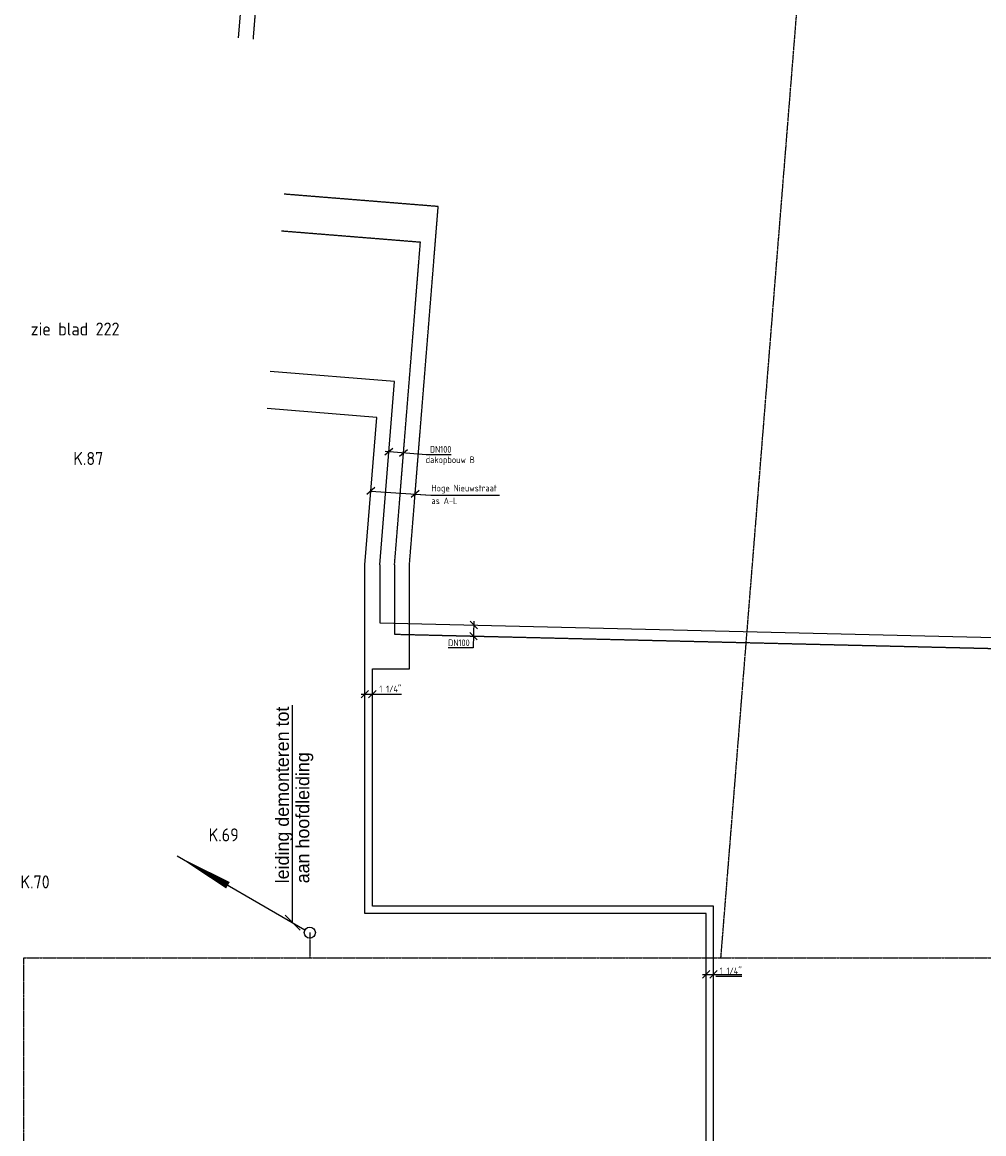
# Model space of a CAD drawing. Header units: millimetres. Extents: x -16982 to 48792, y -927 to 61604.
# Tile 4 of 15: x 480 to 13443, y 13930 to 28915. Entities that reach past the tile are written whole.
import ezdxf

# ---------------------------------------------------------------- set-up
doc = ezdxf.new("R2010")
doc.units = ezdxf.units.MM
for name, pattern in [('2322107', [2000, 1000, 1000]), ('2322108', [7, 5, -2]), ('W0206', [20, 15, -2, 1, -2])]:
    doc.linetypes.add(name, pattern=pattern)
for name, color, linetype in [('bTuwkundig', 7, 'Continuous'), ('WL531---_DRINKW', 4, 'W0206'), ('WL532---_SYMBOOL', 3, 'Continuous'), ('WL561---_AANVOER', 1, '2322107'), ('WL561---_RETOUR', 5, '2322108'), ('WL570---_SYMBOOL-BESTAAND', 1, 'Continuous'), ('WL570---_TOEVOER_D', 3, 'Continuous'), ('WL570---_TOEVOER_RST', 3, 'Continuous'), ('WM561---_AANVOER', 1, 'Continuous'), ('WT561---_AANVOER', 7, 'Continuous')]:
    doc.layers.add(name, color=color, linetype=linetype)
doc.styles.add('GBB_ISOP', font='b-gbp3.shx')
doc.styles.add('GBB_ISOTD', font='b-gbt3a.shx')
doc.styles.add('STABICAD-018', font='ISOCP.SHX', dxfattribs={"height": 90})
doc.styles.add('STABICAD-035', font='ISOCP.SHX', dxfattribs={"height": 175})
doc.dimstyles.new('GBB_ISOP$7', dxfattribs={"dimscale": 100, "dimtxt": 2.5, "dimasz": 1, "dimexe": 0.5, "dimexo": 0.5, "dimtad": 1, "dimdec": 1, "dimdsep": 46, "dimtxsty": 'GBB_ISOTD', "dimcen": 2.5, "dimse1": 1, "dimse2": 1, "dimclrd": 1, "dimclre": 1, "dimclrt": 2, "dimadec": 0, "dimazin": 0, "dimtfac": 1, "dimtdec": 4, "dimtix": 1, "dimtmove": 0, "dimatfit": 3, "dimfxl": 1, "dimtolj": 1, "dimtzin": 0, "dimarcsym": 0})
doc.dimstyles.new('STABICAD', dxfattribs={"dimscale": 50, "dimtxt": 90, "dimasz": 2, "dimexe": 0, "dimexo": 2.5, "dimgap": 1.5, "dimtad": 0, "dimdec": 0, "dimzin": 0, "dimdsep": 46, "dimtxsty": 'STABICAD-018', "dimblk1": 'OBLIQUE', "dimblk2": 'OBLIQUE', "dimsah": 1, "dimcen": -3, "dimadec": 1, "dimazin": 0, "dimtfac": 1, "dimtdec": 0, "dimtofl": 0, "dimtmove": 2, "dimatfit": 3, "dimfxl": 1, "dimtvp": 1.055556, "dimtolj": 1, "dimtzin": 0, "dimarcsym": 0})

# ---------------------------------------------------------------- blocks, each defined once
blk = doc.blocks.new('*U37')
at = {"color": 0, "linetype": 'Continuous'}
for p, q in [((-54, -46), (54, 46)), ((-50, 4), (503, -40)), ((144, -62), (251, 30)), ((503, -40), (841, -40))]:
    blk.add_line(p, q, dxfattribs=at)
at = {"color": 0, "linetype": 'Continuous', "style": 'STABICAD-018'}
blk.add_text('DN100', height=90, dxfattribs=at).set_placement((553, -15))
at = {"layer": 'WM561---_AANVOER', "color": 2, "style": 'STABICAD-018'}
blk.add_attdef('CODE', (5423, 23127), '', height=1.2, dxfattribs=at)
blk = doc.blocks.new('*U36')
at = {"color": 0, "linetype": 'Continuous'}
for p, q in [((-50, -50), (50, 50)), ((-50, 0), (144, 0)), ((50, -50), (150, 50)), ((144, 0), (491, 0))]:
    blk.add_line(p, q, dxfattribs=at)
at = {"color": 0, "linetype": 'Continuous', "style": 'STABICAD-018'}
blk.add_text("1 1/4''", height=90, dxfattribs=at).set_placement((194, 25))
at = {"layer": 'WL570---_TOEVOER_D', "color": 2, "style": 'STABICAD-018'}
blk.add_attdef('CODE', (5100, 19856), '', height=1.2, dxfattribs=at)
blk = doc.blocks.new('_Oblique')
at = {"color": 0, "linetype": 'ByBlock', "lineweight": -2}
blk.add_line((-0.5, -0.5), (0.5, 0.5), dxfattribs=at)
blk = doc.blocks.new('*U39')
at = {"color": 0, "linetype": 'Continuous'}
for p, q in [((49, -51), (-49, 51)), ((1, 50), (-7, -310)), ((45, -201), (-52, -99)), ((-7, -310), (-345, -310))]:
    blk.add_line(p, q, dxfattribs=at)
at = {"color": 0, "linetype": 'Continuous', "style": 'STABICAD-018'}
blk.add_text('DN100', height=90, dxfattribs=at).set_placement((-345, -285))
at = {"layer": 'WM561---_AANVOER', "color": 2, "style": 'STABICAD-018'}
blk.add_attdef('CODE', (6567, 20789), '', height=1.2, dxfattribs=at)
blk = doc.blocks.new('*U111')
at = {"color": 0, "linetype": 'Continuous'}
for p, q in [((-50, -50), (50, 50)), ((-50, 0), (132, 0)), ((50, -50), (150, 50)), ((132, 0), (479, 0)), ((132, -22), (479, -22))]:
    blk.add_line(p, q, dxfattribs=at)
at = {"color": 0, "linetype": 'Continuous', "style": 'STABICAD-018'}
blk.add_text("1 1/4''", height=90, dxfattribs=at).set_placement((182, 2))
at = {"layer": 'WL570---_TOEVOER_RST', "color": 2, "style": 'STABICAD-018'}
blk.add_attdef('CODE', (9700, 16079), '', height=1.2, dxfattribs=at)
blk = doc.blocks.new('WS532Y08')
blk.add_line((10.37, 17.9), (0.36, 0.66))
blk.add_lwpolyline([(10.38, 17.97, 0, 1, 0), (6.38, 11.04, 1, 1, 0)], format="xyseb")
at = {"linetype": 'Continuous'}
blk.add_circle((0, 0), 0.75, dxfattribs=at)

msp = doc.modelspace()

# ---------------------------------------------------------------- linework, layer by layer
at = {"layer": 'WL531---_DRINKW'}
for p, q in [((9899, 16300, 500), (12967, 54547, 500)), ((4357, 16642, 500), (4357, 16300, 500)), ((500, 8450, 500), (500, 16300, 500)), ((500, 16300, 500), (25855, 16300, 500))]:
    msp.add_line(p, q, dxfattribs=at)
at = {"layer": 'WL561---_AANVOER', "linetype": '2322107'}
for p, q in [((3430, 29187), (3392, 28704)), ((5499, 24070), (3821, 24205)), ((5301, 21600), (5499, 24070)), ((5259, 23588), (3781, 23706)), ((5100, 21600), (5259, 23588)), ((5100, 16900), (5100, 21600)), ((5301, 21600), (5301, 20819)), ((5301, 20819), (20250, 20463)), ((9700, 16900), (5100, 16900)), ((9700, 6750), (9700, 16900))]:
    msp.add_line(p, q, dxfattribs=at)
at = {"layer": 'WL561---_RETOUR', "linetype": '2322108'}
for p, q in [((3642, 29320), (3591, 28686)), ((6088, 26430), (4013, 26597)), ((5700, 21600), (6088, 26430)), ((5848, 25948), (3973, 26099)), ((5499, 21600), (5848, 25948)), ((5499, 21600), (5499, 20665)), ((5700, 20200), (5700, 21600)), ((5499, 20665), (20100, 20317)), ((5200, 17000), (5200, 20200)), ((5200, 20200), (5700, 20200)), ((9800, 17000), (5200, 17000)), ((9800, 8000), (9800, 17000))]:
    msp.add_line(p, q, dxfattribs=at)

# ---------------------------------------------------------------- block references
at = {"layer": 'WL532---_SYMBOOL', "xscale": 100, "yscale": 100, "zscale": 100, "rotation": 90}
msp.add_blockref('WS532Y08', (4357, 16642, 500), dxfattribs=at)
at = {"layer": 'WM561---_AANVOER', "linetype": 'Continuous'}
for name, p in [('*U37', (5423, 23127)), ('*U39', (6567, 20789)), ('*U36', (5100, 19856)), ('*U111', (9700, 16079))]:
    msp.add_blockref(name, p, dxfattribs=at)

# ---------------------------------------------------------------- texts
at = {"layer": 'bTuwkundig', "color": 3, "style": 'STABICAD-035'}
for s, p in [('zie blad 222', (594, 24692, -500)), ('K.87', (1168, 22946, -500)), ('K.69', (2993, 17872, -500)), ('K.70', (456, 17238, -500))]:
    msp.add_text(s, height=175, dxfattribs=at).set_placement(p)
at = {"layer": 'WL570---_SYMBOOL-BESTAAND', "style": 'GBB_ISOP'}
for s, p in [('leiding demonteren tot', (4075, 17307, 500)), ('aan hoofdleiding', (4350, 17307, 500))]:
    msp.add_text(s, height=180, rotation=90, dxfattribs=at).set_placement(p)
at = {"layer": 'WT561---_AANVOER', "color": 1, "style": 'STABICAD-018'}
for s, p in [('dakopbouw B', (5919, 22971)), ('Hoge Nieuwstraat', (5997, 22589)), ('as A-L', (5997, 22418))]:
    msp.add_text(s, height=90, dxfattribs=at).set_placement(p)

# ---------------------------------------------------------------- leaders
at = {"layer": 'WL570---_SYMBOOL-BESTAAND'}
msp.add_leader([(4125, 16775, 500), (4125, 19707, 500)], dimstyle='GBB_ISOP$7', override={"dimasz": 2, "dimldrblk": 'Oblique'}, dxfattribs=at)
at = {"layer": 'WM561---_AANVOER'}
for points in [[(5180, 22594), (5987, 22540), (6916, 22539)], [(5777, 22554), (5987, 22540), (6916, 22539)]]:
    msp.add_leader(points, dimstyle='STABICAD', override={"dimgap": 1.5, "dimtad": 0, "dimldrblk": 'Oblique'}, dxfattribs=at)

doc.saveas('drawing.dxf')
